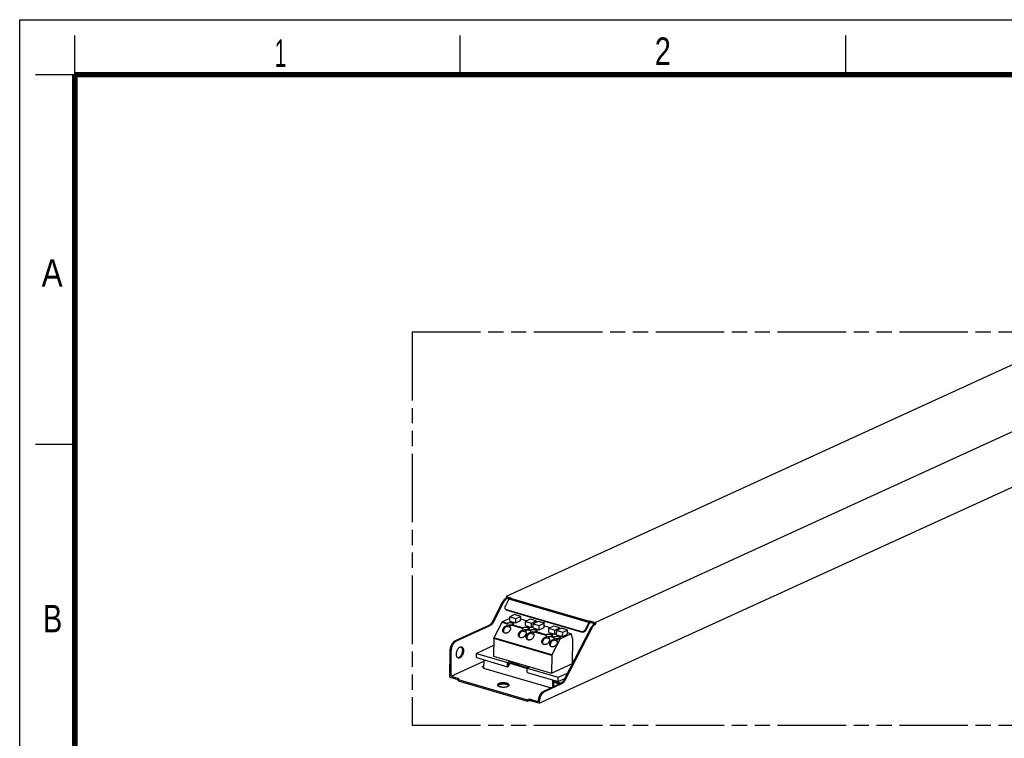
# Model space of a CAD drawing. Header units: millimetres. Extents: x 0 to 210, y 0 to 297.
# Tile 3 of 4: x 0 to 125, y 206 to 297. Entities that reach past the tile are written whole.
import ezdxf

# ---------------------------------------------------------------- set-up
doc = ezdxf.new("R2010")
doc.units = ezdxf.units.MM
doc.header["$LTSCALE"] = 19.36
doc.linetypes.add('PHANTOM', pattern=[0.8, 0.45, -0.05, 0.1, -0.05, 0.1, -0.05])
doc.layers.get('0').update_dxf_attribs({"linetype": 'CONTINUOUS'})
doc.layers.add('DEFAULT_3', color=7, linetype='PHANTOM')
doc.styles.add('TEXTSTYLE_2', font='txt', dxfattribs={"width": 0.75})

msp = doc.modelspace()

# ---------------------------------------------------------------- linework, layer by layer
at = {"color": 2, "linetype": 'Continuous'}
for p, q in [((0, 0), (0, 297)), ((0, 297), (210, 297)), ((7, 290), (7, 295)), ((56, 290), (56, 295)), ((105, 290), (105, 295)), ((7, 290), (2, 290)), ((7, 243), (2, 243))]:
    msp.add_line(p, q, dxfattribs=at)
at = {"color": 7, "linetype": 'Continuous'}
for p, q in [((126.914, 253.437), (61.844, 223.681)), ((138.27, 250.119), (73.2, 220.362)), ((66.046, 210.08), (145.281, 246.315)), ((60.133, 220.521), (61.379, 222.941)), ((60.275, 220.479), (61.521, 222.899)), ((62.175, 223.317), (61.706, 222.405)), ((61.844, 223.681), (61.842, 223.446)), ((61.842, 223.446), (61.984, 223.404)), ((61.844, 223.681), (62.44, 223.506)), ((61.984, 223.404), (61.984, 223.471)), ((61.984, 223.471), (62.234, 223.398)), ((62.44, 223.506), (62.285, 223.435)), ((61.803, 221.994), (61.726, 222.077)), ((61.8, 222.025), (61.831, 222.013)), ((61.823, 221.975), (61.803, 221.994)), ((61.831, 222.013), (71.427, 219.209)), ((61.908, 221.931), (71.504, 219.126)), ((61.287, 220.357), (60.283, 218.408)), ((62.295, 220.858), (61.35, 220.425)), ((62.292, 220.537), (62.298, 221.074)), ((62.292, 220.537), (63.059, 220.313)), ((62.917, 221.357), (62.298, 221.074)), ((62.298, 221.074), (63.064, 220.85)), ((63.684, 221.133), (62.917, 221.357)), ((63.059, 220.313), (63.064, 220.85)), ((63.059, 220.313), (63.678, 220.596)), ((63.064, 220.85), (63.684, 221.133)), ((63.678, 220.596), (63.684, 221.133)), ((64.443, 220.565), (63.68, 220.788)), ((64.28, 219.956), (64.285, 220.493)), ((64.905, 220.776), (64.285, 220.493)), ((64.285, 220.493), (65.052, 220.269)), ((65.671, 220.552), (64.905, 220.776)), ((65.052, 220.269), (65.671, 220.552)), ((65.898, 220.486), (65.279, 220.202)), ((65.67, 220.381), (65.671, 220.552)), ((66.665, 220.262), (65.898, 220.486)), ((66.908, 220.469), (66.537, 220.299)), ((72.339, 220.346), (71.87, 219.435)), ((71.947, 219.352), (72.429, 220.289)), ((72.429, 220.289), (72.602, 220.368)), ((72.604, 220.536), (72.449, 220.465)), ((72.604, 220.536), (72.602, 220.368)), ((72.602, 220.368), (73.057, 220.236)), ((72.604, 220.536), (73.2, 220.362)), ((73.2, 220.362), (73.198, 220.127)), ((55.398, 218.062), (59.66, 220.011)), ((55.54, 218.021), (59.802, 219.97)), ((61.943, 220.165), (61.943, 220.147)), ((62.363, 219.717), (61.945, 219.839)), ((61.974, 219.922), (61.96, 219.909)), ((62.29, 219.844), (62.314, 219.814)), ((62.314, 219.814), (62.339, 219.775)), ((62.467, 220.003), (62.439, 220.006)), ((63.931, 219.585), (63.93, 219.566)), ((64.35, 219.136), (63.933, 219.258)), ((63.962, 219.342), (63.948, 219.328)), ((64.277, 219.263), (64.302, 219.234)), ((64.28, 219.956), (65.046, 219.732)), ((64.302, 219.234), (64.326, 219.195)), ((64.924, 219.28), (64.924, 219.276)), ((64.955, 219.051), (64.942, 219.038)), ((65.046, 219.732), (65.052, 220.269)), ((65.046, 219.732), (65.275, 219.837)), ((65.273, 219.666), (65.279, 220.202)), ((65.273, 219.666), (66.04, 219.442)), ((65.279, 220.202), (66.045, 219.978)), ((65.448, 219.131), (65.42, 219.134)), ((66.04, 219.442), (66.045, 219.978)), ((66.04, 219.442), (66.659, 219.725)), ((66.045, 219.978), (66.665, 220.262)), ((66.659, 219.725), (66.665, 220.262)), ((67.424, 219.694), (66.661, 219.917)), ((67.261, 219.085), (67.266, 219.622)), ((67.261, 219.085), (68.027, 218.861)), ((67.886, 219.905), (67.266, 219.622)), ((67.266, 219.622), (68.033, 219.398)), ((68.652, 219.681), (67.886, 219.905)), ((68.027, 218.861), (68.033, 219.398)), ((68.033, 219.398), (68.652, 219.681)), ((68.254, 218.795), (68.26, 219.331)), ((68.879, 219.615), (68.26, 219.331)), ((68.26, 219.331), (69.026, 219.107)), ((68.651, 219.51), (68.652, 219.681)), ((69.646, 219.391), (68.879, 219.615)), ((69.021, 218.571), (69.026, 219.107)), ((69.026, 219.107), (69.646, 219.391)), ((72.593, 219.664), (69.212, 213.096)), ((72.735, 219.622), (69.354, 213.055)), ((69.64, 218.854), (69.646, 219.391)), ((70.124, 218.905), (69.642, 219.046)), ((73.056, 220.169), (73.057, 220.236)), ((73.198, 220.127), (73.056, 220.169)), ((60.256, 218.301), (60.233, 216.076)), ((65.344, 218.845), (64.926, 218.967)), ((65.271, 218.973), (65.295, 218.943)), ((65.295, 218.943), (65.32, 218.904)), ((66.912, 218.713), (66.911, 218.695)), ((67.331, 218.265), (66.914, 218.387)), ((66.943, 218.47), (66.929, 218.457)), ((67.258, 218.392), (67.283, 218.362)), ((67.283, 218.362), (67.307, 218.323)), ((67.435, 218.551), (67.407, 218.554)), ((68.668, 218.2), (67.664, 216.25)), ((67.905, 218.423), (67.905, 218.405)), ((68.325, 217.974), (67.907, 218.096)), ((67.936, 218.18), (67.923, 218.167)), ((68.027, 218.861), (68.256, 218.966)), ((68.252, 218.102), (68.276, 218.072)), ((68.254, 218.795), (69.021, 218.571)), ((68.276, 218.072), (68.301, 218.033)), ((68.429, 218.26), (68.401, 218.263)), ((70.124, 218.905), (68.731, 218.268)), ((69.021, 218.571), (69.64, 218.854)), ((70.302, 218.219), (70.124, 218.905)), ((70.271, 215.153), (70.302, 218.219)), ((54.689, 213.399), (54.724, 216.753)), ((54.833, 213.525), (54.866, 216.711)), ((56.098, 217.264), (56.117, 217.251)), ((60.247, 217.423), (58.068, 216.427)), ((54.833, 213.525), (58.988, 215.425)), ((55.728, 215.873), (55.692, 215.87)), ((58.063, 215.89), (58.068, 216.427)), ((58.063, 215.89), (62.009, 214.737)), ((58.068, 216.427), (62.015, 215.273)), ((58.99, 215.619), (58.979, 214.57)), ((60.233, 216.076), (67.615, 213.919)), ((62.015, 215.273), (62.192, 215.354)), ((62.495, 215.365), (63.457, 215.084)), ((67.638, 216.144), (67.615, 213.919)), ((58.806, 214.703), (58.981, 214.784)), ((58.98, 214.652), (58.806, 214.703)), ((58.979, 214.57), (67.579, 212.056)), ((62.009, 214.737), (62.015, 215.273)), ((62.009, 214.737), (62.142, 214.797)), ((62.142, 214.821), (62.142, 214.797)), ((62.282, 215.121), (62.151, 214.834)), ((62.303, 215.143), (62.414, 215.194)), ((64.456, 214.525), (62.334, 215.145)), ((64.567, 214.575), (62.445, 215.196)), ((63.456, 214.9), (63.457, 215.084)), ((64.508, 214.471), (64.504, 214.48)), ((64.507, 214.007), (64.513, 214.543)), ((64.69, 214.624), (64.513, 214.543)), ((64.513, 214.543), (68.459, 213.39)), ((64.568, 214.575), (64.57, 214.759)), ((64.57, 214.759), (64.652, 214.735)), ((67.615, 213.919), (70.258, 215.127)), ((54.689, 213.399), (55.683, 213.109)), ((54.833, 213.525), (55.685, 213.276)), ((55.714, 213.099), (55.683, 213.109)), ((55.746, 212.924), (55.747, 213.092)), ((55.746, 212.924), (64.547, 210.352)), ((55.747, 213.092), (64.549, 210.52)), ((64.507, 214.007), (68.454, 212.853)), ((67.781, 212.149), (67.791, 213.047)), ((67.892, 212.199), (67.9, 213.015)), ((67.9, 212.925), (68.845, 212.649)), ((68.454, 212.853), (68.459, 213.39)), ((68.454, 212.853), (69.282, 213.232)), ((68.459, 213.39), (69.641, 213.93)), ((60.775, 212.335), (60.801, 212.311)), ((62.175, 212.324), (62.149, 212.348)), ((62.175, 212.323), (62.175, 212.324)), ((68.739, 212.587), (66.576, 211.598)), ((68.881, 212.545), (66.718, 211.556)), ((67.898, 212.757), (68.639, 212.541)), ((64.547, 210.352), (64.549, 210.52)), ((66.046, 210.08), (65.052, 210.371)), ((65.905, 210.289), (65.054, 210.538)), ((65.906, 210.39), (65.905, 210.289)), ((66.048, 210.349), (65.906, 210.39)), ((66.048, 210.349), (66.046, 210.08))]:
    msp.add_line(p, q, dxfattribs=at)
at = {"color": 9, "linetype": 'Continuous'}
for p, q in [((61.379, 222.941), (61.521, 222.899)), ((72.339, 220.346), (62.175, 223.317)), ((72.449, 220.465), (62.285, 223.435)), ((61.908, 221.931), (61.831, 222.013)), ((60.133, 220.521), (60.275, 220.479)), ((61.943, 220.165), (61.287, 220.357)), ((61.965, 220.245), (61.35, 220.425)), ((59.66, 220.011), (59.802, 219.97)), ((63.931, 219.585), (62.475, 220.01)), ((63.952, 219.665), (62.58, 220.066)), ((64.924, 219.28), (64.45, 219.418)), ((64.951, 219.38), (64.581, 219.488)), ((66.912, 218.713), (65.456, 219.139)), ((66.933, 218.794), (65.561, 219.194)), ((71.427, 219.209), (71.504, 219.126)), ((71.87, 219.435), (71.947, 219.352)), ((72.735, 219.622), (72.593, 219.664)), ((55.398, 218.062), (55.54, 218.021)), ((67.638, 216.144), (60.256, 218.301)), ((67.664, 216.25), (60.283, 218.408)), ((67.905, 218.423), (67.444, 218.558)), ((67.927, 218.503), (67.548, 218.614)), ((68.668, 218.2), (68.437, 218.268)), ((68.731, 218.268), (68.542, 218.323)), ((54.724, 216.753), (54.866, 216.711)), ((62.187, 214.914), (62.192, 215.354)), ((62.493, 215.181), (62.495, 215.365)), ((62.334, 215.145), (62.445, 215.196)), ((64.456, 214.525), (64.567, 214.575)), ((64.651, 214.606), (64.652, 214.735)), ((55.685, 213.276), (55.683, 213.109)), ((69.354, 213.055), (69.212, 213.096)), ((66.718, 211.556), (66.576, 211.598)), ((68.881, 212.545), (68.739, 212.587)), ((65.054, 210.538), (65.052, 210.371))]:
    msp.add_line(p, q, dxfattribs=at)
at = {"color": 7, "linetype": 'Continuous', "const_width": 0.7}
for points in [[(7, 7), (7, 290)], [(7, 290), (203, 290)]]:
    msp.add_lwpolyline(points, dxfattribs=at)
at = {"color": 7, "linetype": 'Continuous'}
for points in [[(61.379, 222.941), (61.417, 223.011), (61.457, 223.077), (61.5, 223.14), (61.545, 223.199), (61.592, 223.253), (61.64, 223.302), (61.689, 223.346), (61.74, 223.385), (61.79, 223.418), (61.842, 223.446)], [(61.984, 223.404), (61.932, 223.377), (61.882, 223.344), (61.831, 223.305), (61.782, 223.26), (61.734, 223.211), (61.687, 223.157), (61.642, 223.098), (61.599, 223.036), (61.559, 222.969), (61.521, 222.899)], [(62.175, 223.317), (62.191, 223.344), (62.208, 223.369), (62.226, 223.39), (62.245, 223.409), (62.265, 223.424), (62.285, 223.435)], [(61.706, 222.405), (61.69, 222.37), (61.678, 222.334), (61.669, 222.298), (61.665, 222.263), (61.665, 222.228), (61.669, 222.194), (61.677, 222.162), (61.689, 222.132), (61.704, 222.105), (61.723, 222.08), (61.726, 222.077)], [(61.726, 222.077), (61.746, 222.058), (61.772, 222.04), (61.8, 222.025)], [(61.908, 221.931), (61.877, 221.942), (61.849, 221.957), (61.823, 221.975)], [(59.66, 220.011), (59.726, 220.046), (59.79, 220.09), (59.853, 220.143), (59.915, 220.204), (59.975, 220.273), (60.031, 220.35), (60.084, 220.432), (60.133, 220.521)], [(59.802, 219.97), (59.868, 220.005), (59.932, 220.049), (59.995, 220.101), (60.057, 220.163), (60.116, 220.232), (60.173, 220.308), (60.226, 220.391), (60.275, 220.479)], [(61.287, 220.357), (61.296, 220.373), (61.305, 220.387), (61.316, 220.399), (61.327, 220.41), (61.338, 220.419), (61.35, 220.425)], [(61.965, 220.245), (61.982, 220.261), (62.004, 220.276), (62.03, 220.289), (62.06, 220.302), (62.095, 220.313), (62.132, 220.323), (62.173, 220.331), (62.215, 220.337), (62.26, 220.342), (62.306, 220.344), (62.352, 220.345), (62.399, 220.344), (62.445, 220.341), (62.49, 220.336), (62.533, 220.329), (62.574, 220.321), (62.612, 220.311), (62.647, 220.299), (62.678, 220.287), (62.706, 220.273), (62.729, 220.258), (62.747, 220.242), (62.76, 220.226), (62.768, 220.209), (62.771, 220.192), (62.771, 220.19)], [(72.449, 220.465), (72.429, 220.454), (72.409, 220.439), (72.39, 220.42), (72.371, 220.398), (72.355, 220.374), (72.339, 220.346)], [(61.499, 219.108), (61.47, 219.144), (61.446, 219.184), (61.428, 219.227), (61.415, 219.273), (61.408, 219.322), (61.407, 219.372), (61.411, 219.424), (61.421, 219.476), (61.437, 219.528), (61.458, 219.58), (61.485, 219.63), (61.516, 219.678), (61.552, 219.725), (61.592, 219.768), (61.635, 219.807), (61.682, 219.843), (61.731, 219.875), (61.782, 219.901), (61.834, 219.923), (61.887, 219.939), (61.94, 219.95), (61.993, 219.955)], [(61.944, 219.851), (61.891, 219.832), (61.841, 219.809), (61.791, 219.782), (61.743, 219.749), (61.699, 219.713), (61.657, 219.673), (61.619, 219.629), (61.585, 219.583), (61.555, 219.535), (61.53, 219.485), (61.51, 219.434), (61.496, 219.383), (61.487, 219.332), (61.484, 219.281), (61.486, 219.232), (61.493, 219.185), (61.507, 219.14)], [(62.339, 219.775), (62.358, 219.733), (62.372, 219.687), (62.38, 219.639), (62.382, 219.589), (62.379, 219.538), (62.37, 219.486), (62.355, 219.434), (62.335, 219.382), (62.31, 219.331), (62.279, 219.283), (62.244, 219.236), (62.205, 219.192), (62.162, 219.152), (62.116, 219.115), (62.068, 219.083), (62.017, 219.056), (61.965, 219.033), (61.912, 219.016), (61.859, 219.004), (61.806, 218.998), (61.754, 218.997), (61.704, 219.002), (61.656, 219.013), (61.611, 219.029), (61.57, 219.051), (61.532, 219.077), (61.499, 219.108)], [(61.507, 219.14), (61.525, 219.097), (61.542, 219.07)], [(61.965, 220.245), (61.959, 220.238), (61.954, 220.227), (61.95, 220.215), (61.947, 220.2), (61.945, 220.183), (61.943, 220.165)], [(61.969, 219.925), (61.962, 219.912), (61.956, 219.899), (61.951, 219.884), (61.947, 219.868), (61.944, 219.851)], [(61.993, 219.955), (61.984, 219.946), (61.976, 219.936), (61.969, 219.925)], [(62.439, 220.006), (62.392, 220.009), (62.345, 220.01), (62.298, 220.009), (62.252, 220.006), (62.207, 220.001), (62.164, 219.994), (62.123, 219.986), (62.086, 219.976), (62.051, 219.964), (62.021, 219.952), (61.995, 219.937), (61.974, 219.922)], [(62.25, 219.88), (62.285, 219.849), (62.29, 219.844)], [(62.475, 220.01), (62.492, 220.023), (62.509, 220.035), (62.528, 220.046), (62.546, 220.054), (62.563, 220.061), (62.58, 220.066)], [(62.771, 220.19), (62.769, 220.175), (62.762, 220.159), (62.749, 220.142), (62.732, 220.127), (62.71, 220.112), (62.683, 220.099), (62.652, 220.086), (62.618, 220.075), (62.58, 220.066)], [(63.487, 218.527), (63.457, 218.564), (63.434, 218.603), (63.415, 218.647), (63.402, 218.693), (63.395, 218.741), (63.394, 218.791), (63.398, 218.843), (63.409, 218.895), (63.425, 218.947), (63.446, 218.999), (63.472, 219.049), (63.503, 219.098), (63.539, 219.144), (63.579, 219.187), (63.623, 219.227), (63.669, 219.262), (63.718, 219.294), (63.769, 219.32), (63.822, 219.342), (63.875, 219.358), (63.927, 219.369), (63.98, 219.374)], [(63.931, 219.27), (63.879, 219.252), (63.828, 219.229), (63.778, 219.201), (63.731, 219.168), (63.686, 219.132), (63.644, 219.092), (63.606, 219.049), (63.572, 219.003), (63.542, 218.954), (63.518, 218.905), (63.498, 218.854), (63.483, 218.802), (63.474, 218.751), (63.471, 218.7), (63.473, 218.651), (63.481, 218.604), (63.494, 218.559)], [(64.326, 219.195), (64.345, 219.152), (64.359, 219.107), (64.367, 219.059), (64.37, 219.009), (64.366, 218.957), (64.357, 218.905), (64.343, 218.853), (64.322, 218.801), (64.297, 218.751), (64.266, 218.702), (64.231, 218.655), (64.192, 218.611), (64.15, 218.571), (64.103, 218.535), (64.055, 218.502), (64.004, 218.475), (63.952, 218.452), (63.899, 218.435), (63.846, 218.423), (63.793, 218.417), (63.741, 218.416), (63.691, 218.421), (63.644, 218.432), (63.599, 218.448), (63.557, 218.47), (63.519, 218.497), (63.487, 218.527)], [(63.952, 219.665), (63.946, 219.657), (63.941, 219.647), (63.937, 219.634), (63.934, 219.619), (63.932, 219.603), (63.931, 219.585)], [(63.956, 219.344), (63.949, 219.332), (63.943, 219.318), (63.938, 219.303), (63.934, 219.287), (63.931, 219.27)], [(63.952, 219.665), (63.969, 219.68), (63.99, 219.695), (64.016, 219.708), (64.047, 219.721), (64.08, 219.732), (64.117, 219.741), (64.157, 219.749), (64.199, 219.756), (64.243, 219.76), (64.288, 219.763), (64.334, 219.764), (64.38, 219.763), (64.426, 219.76), (64.471, 219.756), (64.514, 219.749), (64.555, 219.741), (64.593, 219.732), (64.628, 219.721), (64.66, 219.708), (64.688, 219.695), (64.711, 219.68), (64.731, 219.665), (64.745, 219.649), (64.754, 219.632), (64.758, 219.616), (64.759, 219.609)], [(63.98, 219.374), (63.972, 219.366), (63.963, 219.356), (63.956, 219.344)], [(64.379, 219.428), (64.332, 219.429), (64.285, 219.428), (64.239, 219.425), (64.194, 219.42), (64.151, 219.414), (64.11, 219.405), (64.073, 219.395), (64.039, 219.384), (64.009, 219.371), (63.983, 219.357), (63.962, 219.342)], [(64.238, 219.299), (64.272, 219.268), (64.277, 219.263)], [(64.455, 219.422), (64.426, 219.425), (64.379, 219.428)], [(64.48, 218.237), (64.451, 218.273), (64.427, 218.313), (64.409, 218.356), (64.396, 218.402), (64.389, 218.451), (64.388, 218.501), (64.392, 218.553), (64.402, 218.605), (64.418, 218.657), (64.439, 218.709), (64.466, 218.759), (64.497, 218.807), (64.533, 218.853), (64.573, 218.897), (64.616, 218.936), (64.663, 218.972), (64.712, 219.003), (64.763, 219.03), (64.815, 219.052), (64.868, 219.068), (64.921, 219.079), (64.974, 219.084)], [(64.45, 219.418), (64.472, 219.435), (64.494, 219.45), (64.517, 219.463), (64.54, 219.474), (64.561, 219.482), (64.581, 219.488)], [(64.759, 219.609), (64.758, 219.599), (64.752, 219.582), (64.741, 219.566), (64.725, 219.551), (64.704, 219.536), (64.679, 219.522), (64.65, 219.509), (64.617, 219.498), (64.581, 219.488)], [(64.951, 219.38), (64.943, 219.37), (64.937, 219.358), (64.931, 219.342), (64.927, 219.324), (64.925, 219.303), (64.924, 219.28)], [(64.95, 219.054), (64.943, 219.041), (64.937, 219.028), (64.932, 219.013), (64.928, 218.997), (64.925, 218.979)], [(64.974, 219.084), (64.965, 219.075), (64.957, 219.065), (64.95, 219.054)], [(64.951, 219.38), (64.97, 219.395), (64.993, 219.409), (65.02, 219.422), (65.051, 219.434), (65.086, 219.445), (65.124, 219.454), (65.165, 219.461), (65.208, 219.467), (65.252, 219.471), (65.298, 219.473), (65.344, 219.474), (65.39, 219.472), (65.435, 219.469), (65.479, 219.463), (65.522, 219.457), (65.562, 219.448), (65.599, 219.438), (65.633, 219.426), (65.664, 219.413), (65.69, 219.399), (65.712, 219.385), (65.73, 219.369), (65.742, 219.353), (65.75, 219.336), (65.752, 219.319)], [(65.42, 219.134), (65.373, 219.137), (65.326, 219.138), (65.279, 219.137), (65.233, 219.135), (65.188, 219.13), (65.145, 219.123), (65.104, 219.115), (65.067, 219.105), (65.032, 219.093), (65.002, 219.08), (64.976, 219.066), (64.955, 219.051)], [(65.456, 219.139), (65.473, 219.152), (65.49, 219.164), (65.509, 219.175), (65.527, 219.183), (65.544, 219.19), (65.561, 219.194)], [(65.752, 219.319), (65.75, 219.303), (65.742, 219.286), (65.729, 219.27), (65.712, 219.255), (65.69, 219.24), (65.663, 219.227), (65.633, 219.215), (65.599, 219.204), (65.561, 219.194)], [(71.427, 219.209), (71.46, 219.202), (71.494, 219.198), (71.53, 219.199), (71.566, 219.204), (71.602, 219.212), (71.639, 219.225), (71.674, 219.241), (71.709, 219.26), (71.742, 219.283), (71.773, 219.309), (71.801, 219.338), (71.827, 219.368), (71.85, 219.401), (71.87, 219.435)], [(71.947, 219.352), (71.927, 219.318), (71.904, 219.285), (71.878, 219.255), (71.85, 219.226), (71.819, 219.201), (71.786, 219.178), (71.751, 219.158), (71.716, 219.142), (71.679, 219.129), (71.643, 219.121), (71.607, 219.116), (71.571, 219.116), (71.537, 219.119), (71.504, 219.126)], [(72.593, 219.664), (72.631, 219.734), (72.672, 219.8), (72.715, 219.863), (72.76, 219.921), (72.806, 219.975), (72.854, 220.025), (72.904, 220.069), (72.954, 220.108), (73.005, 220.141), (73.056, 220.169)], [(73.198, 220.127), (73.147, 220.1), (73.096, 220.066), (73.046, 220.027), (72.996, 219.983), (72.948, 219.934), (72.901, 219.88), (72.857, 219.821), (72.814, 219.759), (72.773, 219.692), (72.735, 219.622)], [(54.724, 216.753), (54.728, 216.853), (54.739, 216.955), (54.755, 217.058), (54.778, 217.161), (54.807, 217.263), (54.841, 217.363), (54.881, 217.46), (54.926, 217.553), (54.975, 217.641), (55.028, 217.724), (55.084, 217.8), (55.143, 217.87), (55.205, 217.931), (55.268, 217.984), (55.333, 218.028), (55.398, 218.062)], [(54.866, 216.711), (54.87, 216.812), (54.881, 216.913), (54.897, 217.016), (54.92, 217.119), (54.949, 217.221), (54.983, 217.321), (55.023, 217.418), (55.068, 217.511), (55.117, 217.6), (55.169, 217.683), (55.226, 217.759), (55.285, 217.828), (55.347, 217.889), (55.41, 217.942), (55.475, 217.986), (55.54, 218.021)], [(60.256, 218.301), (60.257, 218.319), (60.259, 218.337), (60.263, 218.355), (60.269, 218.373), (60.275, 218.391), (60.283, 218.408)], [(63.494, 218.559), (63.513, 218.517), (63.529, 218.49)], [(64.925, 218.979), (64.872, 218.961), (64.822, 218.938), (64.772, 218.91), (64.724, 218.878), (64.68, 218.842), (64.638, 218.802), (64.6, 218.758), (64.566, 218.712), (64.536, 218.664), (64.511, 218.614), (64.491, 218.563), (64.477, 218.512), (64.468, 218.461), (64.465, 218.41), (64.467, 218.361), (64.474, 218.313), (64.488, 218.268)], [(65.32, 218.904), (65.339, 218.862), (65.353, 218.816), (65.361, 218.768), (65.364, 218.718), (65.36, 218.667), (65.351, 218.615), (65.336, 218.563), (65.316, 218.511), (65.291, 218.46), (65.26, 218.411), (65.225, 218.365), (65.186, 218.321), (65.143, 218.281), (65.097, 218.244), (65.049, 218.212), (64.998, 218.184), (64.946, 218.162), (64.893, 218.144), (64.84, 218.133), (64.787, 218.126), (64.735, 218.126), (64.685, 218.131), (64.637, 218.142), (64.592, 218.158), (64.551, 218.18), (64.513, 218.206), (64.48, 218.237)], [(64.488, 218.268), (64.506, 218.226), (64.523, 218.199)], [(65.231, 219.009), (65.266, 218.978), (65.271, 218.973)], [(66.468, 217.656), (66.438, 217.693), (66.415, 217.732), (66.396, 217.775), (66.383, 217.821), (66.376, 217.87), (66.375, 217.92), (66.379, 217.972), (66.39, 218.024), (66.406, 218.076), (66.427, 218.128), (66.453, 218.178), (66.485, 218.227), (66.52, 218.273), (66.56, 218.316), (66.604, 218.355), (66.65, 218.391), (66.699, 218.423), (66.75, 218.449), (66.803, 218.471), (66.856, 218.487), (66.909, 218.498), (66.961, 218.503)], [(66.912, 218.399), (66.86, 218.381), (66.809, 218.358), (66.759, 218.33), (66.712, 218.297), (66.667, 218.261), (66.625, 218.221), (66.587, 218.177), (66.553, 218.131), (66.523, 218.083), (66.499, 218.033), (66.479, 217.982), (66.464, 217.931), (66.455, 217.88), (66.452, 217.829), (66.454, 217.78), (66.462, 217.733), (66.475, 217.688)], [(67.307, 218.323), (67.326, 218.281), (67.34, 218.235), (67.348, 218.187), (67.351, 218.137), (67.347, 218.086), (67.338, 218.034), (67.324, 217.982), (67.303, 217.93), (67.278, 217.88), (67.247, 217.831), (67.212, 217.784), (67.173, 217.74), (67.131, 217.7), (67.085, 217.663), (67.036, 217.631), (66.985, 217.604), (66.933, 217.581), (66.88, 217.564), (66.827, 217.552), (66.774, 217.546), (66.722, 217.545), (66.672, 217.55), (66.625, 217.561), (66.58, 217.577), (66.538, 217.599), (66.5, 217.625), (66.468, 217.656)], [(66.933, 218.794), (66.927, 218.786), (66.922, 218.775), (66.918, 218.763), (66.915, 218.748), (66.913, 218.731), (66.912, 218.713)], [(66.937, 218.473), (66.93, 218.461), (66.925, 218.447), (66.919, 218.432), (66.915, 218.416), (66.912, 218.399)], [(66.933, 218.794), (66.95, 218.809), (66.972, 218.824), (66.998, 218.837), (67.029, 218.85), (67.063, 218.861), (67.101, 218.871), (67.141, 218.879), (67.184, 218.885), (67.228, 218.89), (67.274, 218.892), (67.321, 218.893), (67.367, 218.892), (67.413, 218.889), (67.458, 218.884), (67.501, 218.877), (67.542, 218.869), (67.58, 218.859), (67.615, 218.847), (67.647, 218.835), (67.674, 218.821), (67.697, 218.806), (67.715, 218.79), (67.728, 218.774), (67.737, 218.757), (67.74, 218.74), (67.74, 218.738)], [(66.961, 218.503), (66.953, 218.494), (66.944, 218.484), (66.937, 218.473)], [(67.407, 218.554), (67.36, 218.557), (67.313, 218.558), (67.266, 218.557), (67.22, 218.554), (67.175, 218.549), (67.132, 218.542), (67.091, 218.534), (67.054, 218.524), (67.02, 218.513), (66.99, 218.5), (66.964, 218.486), (66.943, 218.47)], [(67.219, 218.428), (67.253, 218.397), (67.258, 218.392)], [(67.461, 217.366), (67.432, 217.402), (67.408, 217.442), (67.39, 217.485), (67.377, 217.531), (67.37, 217.58), (67.369, 217.63), (67.373, 217.681), (67.383, 217.734), (67.399, 217.786), (67.42, 217.837), (67.447, 217.888), (67.478, 217.936), (67.514, 217.982), (67.554, 218.025), (67.597, 218.065), (67.644, 218.101), (67.693, 218.132), (67.744, 218.159), (67.796, 218.18), (67.849, 218.197), (67.902, 218.207), (67.955, 218.213)], [(67.444, 218.558), (67.46, 218.572), (67.478, 218.583), (67.496, 218.594), (67.514, 218.602), (67.532, 218.609), (67.548, 218.614)], [(67.906, 218.108), (67.853, 218.09), (67.803, 218.067), (67.753, 218.039), (67.706, 218.007), (67.661, 217.971), (67.619, 217.93), (67.581, 217.887), (67.547, 217.841), (67.517, 217.793), (67.492, 217.743), (67.472, 217.692), (67.458, 217.641), (67.449, 217.589), (67.446, 217.539), (67.448, 217.49), (67.455, 217.442), (67.469, 217.397)], [(68.301, 218.033), (68.32, 217.991), (68.334, 217.945), (68.342, 217.897), (68.345, 217.847), (68.341, 217.796), (68.332, 217.744), (68.317, 217.691), (68.297, 217.64), (68.272, 217.589), (68.241, 217.54), (68.206, 217.494), (68.167, 217.45), (68.124, 217.41), (68.078, 217.373), (68.03, 217.341), (67.979, 217.313), (67.927, 217.291), (67.874, 217.273), (67.821, 217.261), (67.768, 217.255), (67.716, 217.255), (67.666, 217.26), (67.618, 217.271), (67.573, 217.287), (67.532, 217.308), (67.494, 217.335), (67.461, 217.366)], [(67.74, 218.738), (67.738, 218.723), (67.73, 218.707), (67.718, 218.69), (67.7, 218.675), (67.678, 218.66), (67.651, 218.647), (67.621, 218.634), (67.586, 218.623), (67.548, 218.614)], [(67.927, 218.503), (67.921, 218.495), (67.916, 218.485), (67.912, 218.472), (67.909, 218.457), (67.907, 218.441), (67.905, 218.423)], [(67.931, 218.183), (67.924, 218.17), (67.918, 218.156), (67.913, 218.141), (67.909, 218.125), (67.906, 218.108)], [(67.927, 218.503), (67.944, 218.519), (67.966, 218.533), (67.992, 218.547), (68.022, 218.56), (68.057, 218.571), (68.094, 218.58), (68.135, 218.588), (68.177, 218.595), (68.222, 218.599), (68.268, 218.602), (68.314, 218.603), (68.361, 218.601), (68.407, 218.598), (68.452, 218.594), (68.495, 218.587), (68.536, 218.578), (68.574, 218.569), (68.609, 218.557), (68.64, 218.544), (68.668, 218.53), (68.691, 218.515), (68.709, 218.5), (68.722, 218.483), (68.73, 218.467), (68.733, 218.45), (68.733, 218.448)], [(67.955, 218.213), (67.946, 218.204), (67.938, 218.194), (67.931, 218.183)], [(68.401, 218.263), (68.354, 218.266), (68.307, 218.267), (68.26, 218.266), (68.214, 218.263), (68.169, 218.259), (68.126, 218.252), (68.085, 218.244), (68.048, 218.234), (68.013, 218.222), (67.983, 218.209), (67.957, 218.195), (67.936, 218.18)], [(68.212, 218.138), (68.247, 218.107), (68.252, 218.102)], [(68.437, 218.268), (68.454, 218.281), (68.471, 218.293), (68.49, 218.303), (68.508, 218.312), (68.525, 218.319), (68.542, 218.323)], [(68.733, 218.448), (68.731, 218.433), (68.724, 218.416), (68.711, 218.4), (68.694, 218.385), (68.672, 218.37), (68.645, 218.356), (68.614, 218.344), (68.58, 218.333), (68.542, 218.323)], [(68.731, 218.268), (68.72, 218.262), (68.708, 218.253), (68.697, 218.242), (68.687, 218.23), (68.677, 218.216), (68.668, 218.2)], [(55.512, 216.339), (55.515, 216.408), (55.522, 216.477), (55.533, 216.547), (55.549, 216.618), (55.569, 216.688), (55.592, 216.756), (55.619, 216.822), (55.65, 216.886), (55.683, 216.946), (55.719, 217.003), (55.758, 217.055), (55.798, 217.102), (55.841, 217.144), (55.884, 217.18), (55.928, 217.21), (55.973, 217.234), (56.017, 217.251), (56.061, 217.261), (56.104, 217.265), (56.146, 217.261), (56.173, 217.255)], [(56.419, 216.754), (56.416, 216.685), (56.409, 216.616), (56.398, 216.545), (56.382, 216.475), (56.362, 216.405), (56.339, 216.337), (56.312, 216.271), (56.281, 216.207), (56.248, 216.147), (56.212, 216.09), (56.173, 216.038), (56.133, 215.991), (56.091, 215.949), (56.047, 215.913), (56.003, 215.883), (55.959, 215.859), (55.914, 215.842), (55.87, 215.832), (55.827, 215.828), (55.785, 215.832), (55.759, 215.838)], [(56.277, 216.795), (56.274, 216.727), (56.267, 216.657), (56.256, 216.587), (56.24, 216.517), (56.22, 216.447), (56.197, 216.379), (56.17, 216.312), (56.139, 216.249), (56.106, 216.188), (56.07, 216.132), (56.031, 216.079), (55.991, 216.032), (55.949, 215.99), (55.905, 215.954), (55.861, 215.924), (55.817, 215.9)], [(56.117, 217.251), (56.149, 217.221), (56.179, 217.184)], [(56.173, 217.255), (56.186, 217.251), (56.223, 217.233), (56.259, 217.21), (56.291, 217.179), (56.321, 217.143), (56.347, 217.101), (56.369, 217.054), (56.387, 217.001), (56.402, 216.945), (56.412, 216.884), (56.418, 216.821), (56.419, 216.754)], [(56.179, 217.184), (56.205, 217.142), (56.227, 217.095), (56.245, 217.043), (56.26, 216.986), (56.27, 216.926), (56.276, 216.862), (56.277, 216.795)], [(66.475, 217.688), (66.494, 217.645), (66.51, 217.619)], [(67.469, 217.397), (67.487, 217.355), (67.504, 217.328)], [(55.759, 215.838), (55.745, 215.842), (55.708, 215.86), (55.672, 215.883), (55.64, 215.914), (55.61, 215.95), (55.584, 215.992), (55.562, 216.039), (55.544, 216.092), (55.529, 216.148), (55.519, 216.209), (55.513, 216.272), (55.512, 216.339)], [(55.817, 215.9), (55.772, 215.883), (55.728, 215.873)], [(62.192, 215.354), (62.215, 215.363), (62.241, 215.371), (62.271, 215.376), (62.302, 215.38), (62.336, 215.383), (62.369, 215.383), (62.403, 215.381), (62.436, 215.378), (62.466, 215.372), (62.495, 215.365)], [(67.664, 216.25), (67.657, 216.234), (67.65, 216.216), (67.645, 216.198), (67.641, 216.18), (67.639, 216.162), (67.638, 216.144)], [(62.151, 214.834), (62.149, 214.83), (62.147, 214.827), (62.145, 214.824), (62.142, 214.821)], [(62.303, 215.143), (62.297, 215.14), (62.291, 215.135), (62.286, 215.129), (62.282, 215.121)], [(62.334, 215.145), (62.326, 215.147), (62.318, 215.147), (62.311, 215.146), (62.303, 215.143)], [(62.414, 215.194), (62.421, 215.196), (62.429, 215.198), (62.437, 215.197), (62.445, 215.196)], [(63.457, 215.084), (63.479, 215.09), (63.502, 215.096), (63.525, 215.102), (63.548, 215.107)], [(64.48, 214.512), (64.472, 214.517), (64.465, 214.522), (64.456, 214.525)], [(64.504, 214.48), (64.499, 214.489), (64.493, 214.498), (64.487, 214.505), (64.48, 214.512)], [(64.567, 214.575), (64.575, 214.572), (64.576, 214.572)], [(64.612, 214.796), (64.603, 214.787), (64.593, 214.777), (64.582, 214.768), (64.57, 214.759)], [(64.652, 214.735), (64.678, 214.726), (64.699, 214.716), (64.715, 214.706), (64.727, 214.694), (64.734, 214.682), (64.736, 214.672)], [(64.736, 214.672), (64.735, 214.669), (64.732, 214.657), (64.723, 214.645), (64.709, 214.634), (64.69, 214.624)], [(55.823, 213.171), (55.823, 213.173), (55.821, 213.188), (55.814, 213.202), (55.802, 213.217), (55.786, 213.23), (55.766, 213.243), (55.742, 213.255), (55.715, 213.266), (55.685, 213.276)], [(55.747, 213.084), (55.741, 213.088), (55.714, 213.099)], [(55.747, 213.092), (55.771, 213.104), (55.79, 213.117), (55.805, 213.13), (55.815, 213.144), (55.822, 213.159), (55.823, 213.171)], [(69.212, 213.096), (69.163, 213.007), (69.11, 212.925), (69.054, 212.849), (68.994, 212.78), (68.932, 212.718), (68.869, 212.665), (68.805, 212.622), (68.739, 212.587)], [(69.354, 213.055), (69.305, 212.966), (69.252, 212.884), (69.195, 212.807), (69.136, 212.738), (69.074, 212.677), (69.011, 212.624), (68.947, 212.58), (68.881, 212.545)], [(60.894, 212.583), (60.852, 212.562), (60.817, 212.54), (60.787, 212.516), (60.765, 212.491), (60.749, 212.466), (60.74, 212.439), (60.738, 212.421)], [(60.738, 212.421), (60.738, 212.413), (60.744, 212.387), (60.756, 212.361), (60.775, 212.335)], [(60.815, 212.372), (60.786, 212.348), (60.775, 212.336)], [(60.801, 212.311), (60.834, 212.287), (60.873, 212.264), (60.917, 212.243), (60.967, 212.224), (61.022, 212.206), (61.081, 212.19), (61.144, 212.177), (61.211, 212.165), (61.279, 212.157), (61.35, 212.15), (61.422, 212.146), (61.494, 212.145), (61.567, 212.146), (61.638, 212.15), (61.708, 212.157), (61.775, 212.166), (61.84, 212.177), (61.901, 212.19), (61.958, 212.206), (62.01, 212.224), (62.058, 212.243)], [(60.892, 212.416), (60.85, 212.394), (60.815, 212.372)], [(62.149, 212.348), (62.116, 212.372), (62.077, 212.395), (62.033, 212.416), (61.983, 212.435), (61.928, 212.453), (61.869, 212.469), (61.806, 212.482), (61.739, 212.494), (61.671, 212.502), (61.6, 212.509), (61.528, 212.513), (61.456, 212.514), (61.383, 212.513), (61.312, 212.509), (61.242, 212.502), (61.175, 212.493), (61.11, 212.482), (61.049, 212.469), (60.992, 212.453), (60.94, 212.435), (60.892, 212.416)], [(62.214, 212.406), (62.214, 212.413), (62.208, 212.44), (62.196, 212.466), (62.177, 212.491), (62.15, 212.516), (62.118, 212.54), (62.079, 212.563), (62.034, 212.584), (61.984, 212.603), (61.93, 212.621), (61.87, 212.636), (61.807, 212.65), (61.741, 212.661), (61.672, 212.67), (61.602, 212.676), (61.53, 212.68), (61.457, 212.682), (61.385, 212.68), (61.314, 212.676), (61.244, 212.67), (61.177, 212.661), (61.112, 212.65), (61.051, 212.636), (60.994, 212.621), (60.941, 212.603), (60.894, 212.583)], [(62.058, 212.243), (62.1, 212.265), (62.135, 212.287)], [(62.135, 212.287), (62.165, 212.311), (62.187, 212.336), (62.203, 212.361), (62.212, 212.387), (62.214, 212.406)], [(66.576, 211.598), (66.506, 211.56), (66.438, 211.512), (66.37, 211.454), (66.305, 211.386), (66.242, 211.31), (66.183, 211.225), (66.128, 211.134), (66.078, 211.037), (66.034, 210.934), (65.995, 210.828), (65.963, 210.72), (65.937, 210.61), (65.918, 210.5), (65.906, 210.39)], [(66.718, 211.556), (66.648, 211.518), (66.58, 211.471), (66.512, 211.412), (66.447, 211.345), (66.384, 211.268), (66.325, 211.184), (66.27, 211.092), (66.22, 210.995), (66.176, 210.893), (66.137, 210.787), (66.105, 210.678), (66.079, 210.568), (66.06, 210.458), (66.048, 210.349)], [(65.052, 210.371), (65.019, 210.379), (64.983, 210.387), (64.946, 210.392), (64.907, 210.397), (64.867, 210.399), (64.827, 210.4), (64.786, 210.4), (64.747, 210.397), (64.708, 210.394), (64.671, 210.388), (64.636, 210.381), (64.603, 210.373), (64.574, 210.363), (64.547, 210.352)], [(65.054, 210.538), (65.02, 210.547), (64.985, 210.554), (64.948, 210.56), (64.909, 210.564), (64.869, 210.567), (64.828, 210.568), (64.788, 210.567), (64.748, 210.565), (64.71, 210.561), (64.673, 210.556), (64.638, 210.549), (64.605, 210.541), (64.575, 210.531), (64.549, 210.52)]]:
    msp.add_lwpolyline(points, dxfattribs=at)
for centre, start_param, end_param in [((62.359, 220.379), 2.401641, 2.9089178), ((62.357, 220.142), 2.5370902, 2.565853), ((62.359, 220.379), -2.5641029, -2.0172855), ((64.347, 219.798), 2.401641, 2.9089178), ((64.344, 219.561), 2.5370902, 2.565853), ((64.347, 219.798), -2.5641029, -2.0489157), ((65.34, 219.508), 2.4016411, 2.9089178), ((65.34, 219.508), -2.5641029, -2.0172855), ((65.338, 219.271), 2.5370902, 2.565853), ((67.328, 218.927), 2.401641, 2.9089178), ((67.325, 218.69), 2.5370902, 2.565853), ((67.328, 218.927), -2.5641029, -2.0172855), ((68.321, 218.637), 2.401641, 2.9089178), ((68.319, 218.399), 2.5370902, 2.565853), ((68.321, 218.637), -2.5641029, -2.0172855)]:
    msp.add_ellipse(centre, major_axis=(0.311, 0.478), ratio=0.5798284, start_param=start_param, end_param=end_param, dxfattribs=at)
at = {"layer": 'DEFAULT_3', "color": 91, "linetype": 'PHANTOM', "true_color": 0x80ff80}
for p, q in [((49.879, 257.307), (49.879, 207.307)), ((49.879, 257.307), (149.879, 257.307)), ((49.879, 207.307), (149.879, 207.307))]:
    msp.add_line(p, q, dxfattribs=at)

# ---------------------------------------------------------------- texts
at = {"color": 5, "linetype": 'Continuous', "style": 'TEXTSTYLE_2'}
for s, width, p in [('1', 0.571429, (32.414, 291)), ('2', 0.785714, (80.731, 291.24)), ('A', 0.857143, (2.787, 263.048)), ('B', 0.785714, (2.959, 219.099))]:
    msp.add_text(s, height=3.5, dxfattribs=dict(at, width=width)).set_placement(p)

doc.saveas('drawing.dxf')
